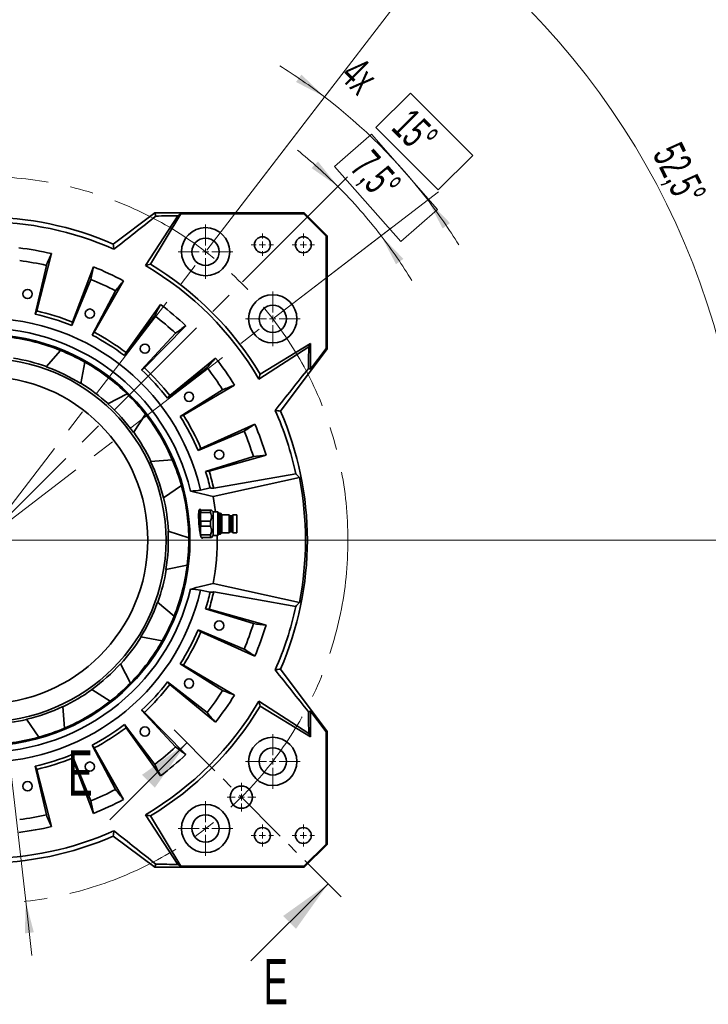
# Model space of a CAD drawing. Header units: millimetres. Extents: x 0 to 6126, y 0 to 4200.
# Tile 6 of 14: x 1316 to 2073, y 2508 to 3591. Entities that reach past the tile are written whole.
import ezdxf

# ---------------------------------------------------------------- set-up
doc = ezdxf.new("R2010")
doc.units = ezdxf.units.MM
doc.header["$LTSCALE"] = 10
doc.header["$PDSIZE"] = -1
doc.linetypes.add('CENTER', pattern=[10.16, 6.35, -1.27, 1.27, -1.27])
doc.linetypes.add('CENTERX2', pattern=[20.32, 12.7, -2.54, 2.54, -2.54])
doc.styles.add('SLDTEXTSTYLE0', font='TXT', dxfattribs={"width": 0.605})
doc.dimstyles.new('SLDDIMSTYLE1', dxfattribs={"dimtxt": 35, "dimasz": 35, "dimexe": 0, "dimexo": 0.0625, "dimgap": -8.75, "dimtad": 0, "dimtih": 1, "dimtoh": 1, "dimdec": 1, "dimrnd": 1e-09, "dimzin": 12, "dimdsep": 46, "dimtxsty": 'SLDTEXTSTYLE0', "dimsah": 1, "dimcen": 0, "dimadec": 0, "dimazin": 3, "dimtfac": 1, "dimtmove": 0, "dimatfit": 3, "dimfxl": 1, "dimfrac": 2, "dimtolj": 1, "dimarcsym": 0})
doc.dimstyles.new('SLDDIMSTYLE2', dxfattribs={"dimtxt": 35, "dimasz": 35, "dimexe": 0, "dimexo": 0.0625, "dimgap": -8.75, "dimtad": 1, "dimdec": 4, "dimlfac": 10, "dimzin": 12, "dimdsep": 46, "dimtxsty": 'SLDTEXTSTYLE0', "dimsah": 1, "dimcen": 0.09, "dimadec": 1, "dimazin": 3, "dimtfac": 1, "dimtofl": 0, "dimtmove": 0, "dimatfit": 3, "dimfxl": 1, "dimfrac": 2, "dimtolj": 1, "dimarcsym": 0})
doc.dimstyles.new('SLDDIMSTYLE3', dxfattribs={"dimtxt": 35, "dimasz": 35, "dimexe": 0, "dimexo": 0.0625, "dimgap": 8.75, "dimtad": 1, "dimdec": 4, "dimlfac": 10, "dimzin": 12, "dimdsep": 46, "dimtxsty": 'SLDTEXTSTYLE0', "dimsah": 1, "dimcen": 0.09, "dimadec": 1, "dimazin": 3, "dimtfac": 1, "dimtofl": 0, "dimtmove": 0, "dimatfit": 3, "dimfxl": 1, "dimfrac": 2, "dimtolj": 1, "dimtzin": 12, "dimarcsym": 0})

# ---------------------------------------------------------------- blocks, each defined once
blk = doc.blocks.new('_D')
at = {"color": 7, "linetype": 'Continuous', "lineweight": 0}
for p, q in [((1046.6, 3518.8), (1046.6, 3574.2)), ((1046.6, 3574.2), (1201.9, 3574.2)), ((1201.9, 3574.2), (1201.9, 3518.8)), ((1201.9, 3518.8), (1046.6, 3518.8)), ((1220.9, 3508), (1042.6, 3508)), ((1231.5, 3415.8), (1220.9, 3508)), ((1323, 2621.1), (1231.5, 3415.8)), ((1323, 2621.1), (1329.8, 2561.5))]:
    blk.add_line(p, q, dxfattribs=at)
at = {"color": 7, "linetype": 'Continuous', "lineweight": 18}
for points in [[(1231.5, 3415.8), (1232.5, 3451.2), (1222.5, 3450)], [(1323, 2621.1), (1322, 2585.7), (1331.9, 2586.9)]]:
    blk.add_solid(points, dxfattribs=at)
at = {"color": 7, "linetype": 'Continuous', "lineweight": 18, "char_height": 35, "attachment_point": 1, "style": 'SLDTEXTSTYLE0'}
for s, insert in [('%%c', (1058.6, 3563.9)), ('800', (1109.7, 3564))]:
    blk.add_mtext(s, dxfattribs=dict(at, insert=insert))
blk = doc.blocks.new('_D_1')
at = {"color": 7, "linetype": 'Continuous', "lineweight": 0}
for p, q in [((1143.4, 3910.1), (1239.4, 3922.7)), ((1239.4, 3922.7), (1246.4, 3869.5)), ((1150.4, 3856.8), (1143.4, 3910.1)), ((1246.4, 3869.5), (1150.4, 3856.8)), ((1522, 3337.4), (1795.9, 3694.4)), ((925, 3288.7), (601.3, 3537.1)), ((958.3, 3263.2), (937.1, 3279.4))]:
    blk.add_line(p, q, dxfattribs=at)
at = {"color": 7, "linetype": 'Continuous', "lineweight": 18}
blk.add_arc((1277.2, 3018.5), 837, 52.5, 142.5, dxfattribs=at)
for points in [[(1786.8, 3682.5), (1761.5, 3707.2), (1755.6, 3699.2)], [(613.2, 3528), (639, 3552.2), (631.2, 3558.4)]]:
    blk.add_solid(points, dxfattribs=at)
at = {"color": 7, "linetype": 'Continuous', "lineweight": 18, "char_height": 35, "attachment_point": 1, "rotation": 7.5, "style": 'SLDTEXTSTYLE0'}
for s, insert in [('90°', (1156.5, 3903.1)), ('4x', (1076.9, 3892.7))]:
    blk.add_mtext(s, dxfattribs=dict(at, insert=insert))
blk = doc.blocks.new('_D_2')
at = {"color": 7, "linetype": 'Continuous', "lineweight": 0}
for p, q in [((1522, 3337.4), (1795.7, 3694.1)), ((1631.7, 3018.5), (2128.9, 3018.5))]:
    blk.add_line(p, q, dxfattribs=at)
at = {"color": 7, "linetype": 'Continuous', "lineweight": 18}
blk.add_arc((1277.2, 3018.5), 836.6, 0, 52.5, dxfattribs=at)
for points in [[(1786.5, 3682.2), (1810.7, 3656.4), (1817, 3664.2)], [(2113.9, 3018.5), (2118.1, 3053.5), (2108.1, 3053.3)]]:
    blk.add_solid(points, dxfattribs=at)
at = {"color": 7, "linetype": 'Continuous', "lineweight": 18, "insert": (2043.1, 3459), "char_height": 35, "attachment_point": 1, "rotation": 296.25, "style": 'SLDTEXTSTYLE0'}
blk.add_mtext('52,5°', dxfattribs=at)
blk = doc.blocks.new('_D_3')
at = {"color": 7, "linetype": 'Continuous', "lineweight": 0}
for p, q in [((1522, 3337.4), (1660.6, 3518.1)), ((1708, 3472.3), (1746, 3510.3)), ((1746, 3510.3), (1814.4, 3441.8)), ((1776.5, 3403.9), (1708, 3472.3)), ((1814.4, 3441.8), (1776.5, 3403.9)), ((1596.2, 3263.2), (1776.9, 3401.8))]:
    blk.add_line(p, q, dxfattribs=at)
at = {"color": 7, "linetype": 'Continuous', "lineweight": 18}
for start, end in [(52.5, 58.0874), (37.5, 52.5), (31.9126, 37.5)]:
    blk.add_arc((1277.2, 3018.5), 614.8, start, end, dxfattribs=at)
for points in [[(1651.5, 3506.2), (1626.1, 3530.7), (1620.2, 3522.6)], [(1765, 3392.7), (1781.4, 3361.4), (1789.5, 3367.3)]]:
    blk.add_solid(points, dxfattribs=at)
at = {"color": 7, "linetype": 'Continuous', "lineweight": 18, "char_height": 35, "attachment_point": 1, "rotation": 315, "style": 'SLDTEXTSTYLE0'}
for s, insert in [('4x', (1691.7, 3552.4)), ('15°', (1748.4, 3495.7))]:
    blk.add_mtext(s, dxfattribs=dict(at, insert=insert))
blk = doc.blocks.new('_D_4')
at = {"color": 7, "linetype": 'Continuous', "lineweight": 0}
for p, q in [((1662.6, 3429.7), (1703, 3465.1)), ((1703, 3465.1), (1775.7, 3382.3)), ((1735.3, 3346.9), (1662.6, 3429.7)), ((1561.5, 3302.7), (1676.9, 3418.1)), ((1775.7, 3382.3), (1735.3, 3346.9)), ((1596.2, 3263.2), (1725.6, 3362.5))]:
    blk.add_line(p, q, dxfattribs=at)
at = {"color": 7, "linetype": 'Continuous', "lineweight": 18}
for start, end in [(45, 51.2424), (37.5, 45), (31.2576, 37.5)]:
    blk.add_arc((1277.2, 3018.5), 550.2, start, end, dxfattribs=at)
for points in [[(1666.3, 3407.5), (1644.2, 3435.1), (1637.3, 3427.8)], [(1713.7, 3353.4), (1730.1, 3322), (1738.2, 3327.9)]]:
    blk.add_solid(points, dxfattribs=at)
at = {"color": 7, "linetype": 'Continuous', "lineweight": 18, "insert": (1704.5, 3450.4), "char_height": 35, "attachment_point": 1, "rotation": 311.25, "style": 'SLDTEXTSTYLE0'}
blk.add_mtext('7,5°', dxfattribs=at)
blk = doc.blocks.new('SW_CENTERMARKSYMBOL_0')
at = {"color": 0, "linetype": 'Continuous', "lineweight": 18}
for p, q in [((0, 7), (0, 354.9)), ((-7, 0), (-391.6, 0)), ((0, 0), (-3.5, 0)), ((0, 0), (0, 3.5)), ((0, 0), (0, -3.5)), ((0, 0), (3.5, 0)), ((7, 0), (352.5, 0)), ((0, -7), (0, -351))]:
    blk.add_line(p, q, dxfattribs=at)
blk = doc.blocks.new('SW_CENTERMARKSYMBOL_1')
at = {"color": 0, "linetype": 'Continuous', "lineweight": 18}
for p, q in [((0, 7), (0, 30)), ((-7, 0), (-30, 0)), ((0, 0), (-3.5, 0)), ((0, 0), (0, 3.5)), ((0, 0), (0, -3.5)), ((0, 0), (3.5, 0)), ((7, 0), (30, 0)), ((0, -7), (0, -30))]:
    blk.add_line(p, q, dxfattribs=at)
blk = doc.blocks.new('SW_CENTERMARKSYMBOL_2')
at = {"color": 0, "linetype": 'Continuous', "lineweight": 18}
for p, q in [((0, 7), (0, 12.25)), ((-7, 0), (-12.25, 0)), ((0, 0), (-3.5, 0)), ((0, 0), (0, 3.5)), ((0, 0), (0, -3.5)), ((0, 0), (3.5, 0)), ((7, 0), (12.25, 0)), ((0, -7), (0, -12.25))]:
    blk.add_line(p, q, dxfattribs=at)
blk = doc.blocks.new('SW_CENTERMARKSYMBOL_3')
at = {"color": 0, "linetype": 'Continuous', "lineweight": 18}
for p, q in [((0, 7), (0, 12.25)), ((-7, 0), (-12.25, 0)), ((0, 0), (-3.5, 0)), ((0, 0), (0, 3.5)), ((0, 0), (0, -3.5)), ((0, 0), (3.5, 0)), ((7, 0), (12.25, 0)), ((0, -7), (0, -12.25))]:
    blk.add_line(p, q, dxfattribs=at)
blk = doc.blocks.new('SW_CENTERMARKSYMBOL_4')
at = {"color": 0, "linetype": 'Continuous', "lineweight": 18}
for p, q in [((0, 7), (0, 30)), ((-7, 0), (-30, 0)), ((0, 0), (-3.5, 0)), ((0, 0), (0, 3.5)), ((0, 0), (0, -3.5)), ((0, 0), (3.5, 0)), ((7, 0), (30, 0)), ((0, -7), (0, -30))]:
    blk.add_line(p, q, dxfattribs=at)
blk = doc.blocks.new('SW_CENTERMARKSYMBOL_5')
at = {"color": 0, "linetype": 'Continuous', "lineweight": 18}
for p, q in [((0, 7), (0, 30)), ((-7, 0), (-30, 0)), ((0, 0), (-3.5, 0)), ((0, 0), (0, 3.5)), ((0, 0), (0, -3.5)), ((0, 0), (3.5, 0)), ((7, 0), (30, 0)), ((0, -7), (0, -30))]:
    blk.add_line(p, q, dxfattribs=at)
blk = doc.blocks.new('SW_CENTERMARKSYMBOL_6')
at = {"color": 0, "linetype": 'Continuous', "lineweight": 18}
for p, q in [((0, 7), (0, 30)), ((-7, 0), (-30, 0)), ((0, 0), (-3.5, 0)), ((0, 0), (0, 3.5)), ((0, 0), (0, -3.5)), ((0, 0), (3.5, 0)), ((7, 0), (30, 0)), ((0, -7), (0, -30))]:
    blk.add_line(p, q, dxfattribs=at)
blk = doc.blocks.new('SW_CENTERMARKSYMBOL_7')
at = {"color": 0, "linetype": 'Continuous', "lineweight": 18}
for p, q in [((0, 7), (0, 12.25)), ((-7, 0), (-12.25, 0)), ((0, 0), (-3.5, 0)), ((0, 0), (0, 3.5)), ((0, 0), (0, -3.5)), ((0, 0), (3.5, 0)), ((7, 0), (12.25, 0)), ((0, -7), (0, -12.25))]:
    blk.add_line(p, q, dxfattribs=at)
blk = doc.blocks.new('SW_CENTERMARKSYMBOL_8')
at = {"color": 0, "linetype": 'Continuous', "lineweight": 18}
for p, q in [((0, 7), (0, 12.25)), ((-7, 0), (-12.25, 0)), ((0, 0), (-3.5, 0)), ((0, 0), (0, 3.5)), ((0, 0), (0, -3.5)), ((0, 0), (3.5, 0)), ((7, 0), (12.25, 0)), ((0, -7), (0, -12.25))]:
    blk.add_line(p, q, dxfattribs=at)
blk = doc.blocks.new('SW_CENTERMARKSYMBOL_18')
at = {"color": 0, "linetype": 'Continuous', "lineweight": 18}
for p, q in [((0, 7), (0, 15.75)), ((-7, 0), (-15.75, 0)), ((0, 0), (-3.5, 0)), ((0, 0), (0, 3.5)), ((0, 0), (0, -3.5)), ((0, 0), (3.5, 0)), ((7, 0), (15.75, 0)), ((0, -7), (0, -15.75))]:
    blk.add_line(p, q, dxfattribs=at)

msp = doc.modelspace()

# ---------------------------------------------------------------- linework, layer by layer
at = {"color": 7, "linetype": 'Continuous', "lineweight": 35}
for p, q in [((1419.24567, 3344.217883), (1464.98114, 3378.450115)), ((1490.043459, 3375.38768), (1454.532538, 3320.61589)), ((1493.620028, 3377.40196), (1460.027783, 3321.988369)), ((1466.121627, 3375.023106), (1464.98114, 3378.450115)), ((1464.98114, 3378.450115), (1629.245722, 3378.450115)), ((1490.043459, 3375.38768), (1493.620028, 3377.40196)), ((1493.620028, 3377.40196), (1628.811561, 3377.40196)), ((1628.811561, 3377.40196), (1629.245722, 3378.450115)), ((1653.197566, 3353.015955), (1628.811561, 3377.40196)), ((1629.245722, 3378.450115), (1654.245722, 3353.450115)), ((1654.245722, 3353.450115), (1653.197566, 3353.015955)), ((1653.197566, 3353.015955), (1653.197566, 3229.246953)), ((1654.245722, 3228.898133), (1654.245722, 3353.450115)), ((1335.071244, 3270.668196), (1351.349006, 3333.685035)), ((1345.661926, 3320.806235), (1333.523568, 3267.162407)), ((1397.355187, 3319.179342), (1374.544174, 3258.222429)), ((1373.801119, 3254.462944), (1394.626793, 3305.367672)), ((1398.37973, 3247.107727), (1430.412798, 3303.764325)), ((1421.586223, 3292.796283), (1395.977424, 3244.121963)), ((1471.097008, 3277.845625), (1433.286451, 3224.869693)), ((1335.071244, 3270.668196), (1333.523568, 3267.162407)), ((1431.595689, 3221.430626), (1464.886858, 3265.210736)), ((1374.544174, 3258.222429), (1373.801119, 3254.462944)), ((1453.433133, 3207.964619), (1499.038508, 3254.399922)), ((1398.37973, 3247.107727), (1395.977424, 3244.121963)), ((1487.673953, 3246.090093), (1450.339912, 3205.702355)), ((1579.411496, 3195.736932), (1634.183287, 3231.247853)), ((1580.783976, 3201.232177), (1636.197566, 3234.824421)), ((1654.245722, 3228.898133), (1603.013489, 3160.450063)), ((1634.183287, 3231.247853), (1636.197566, 3234.824421)), ((1636.197566, 3234.824421), (1636.197566, 3206.534353)), ((1653.197566, 3229.246953), (1636.197566, 3206.534353)), ((1654.245722, 3228.898133), (1653.197566, 3229.246953)), ((1345.466036, 3209.112746), (1361.066996, 3227.253837)), ((1433.286451, 3224.869693), (1431.595689, 3221.430626)), ((1531.628183, 3218.834533), (1481.39481, 3177.449803)), ((1388.100477, 3214.246497), (1383.660196, 3190.735372)), ((1453.433133, 3207.964619), (1450.339912, 3205.702355)), ((1478.871563, 3174.565522), (1522.359489, 3208.237472)), ((1633.818713, 3207.326021), (1636.197566, 3206.534353)), ((1496.479656, 3155.906411), (1552.549406, 3188.95593)), ((1413.236504, 3168.492633), (1434.592206, 3179.282587)), ((1481.39481, 3177.449803), (1478.871563, 3174.565522)), ((1539.421346, 3183.870615), (1492.906316, 3154.521817)), ((1454.590193, 3156.920107), (1441.49059, 3136.897882)), ((1496.479656, 3155.906411), (1492.906316, 3154.521817)), ((1574.823615, 3146.167573), (1515.590746, 3119.194348)), ((1512.406969, 3117.061411), (1563.128023, 3138.330513)), ((1515.590746, 3119.194348), (1512.406969, 3117.061411)), ((1573.301904, 3110.378004), (1520.775807, 3094.068217)), ((1524.585748, 3094.480784), (1587.298813, 3111.892249)), ((1460.303608, 3105.029907), (1484.16284, 3106.826051)), ((1524.585748, 3094.480784), (1520.775807, 3094.068217)), ((1529.6491, 3075.461392), (1619.871049, 3091.543587)), ((1494.08082, 3078.512915), (1474.316191, 3065.027793)), ((1528.98623, 3066.261975), (1623.863397, 3087.249364)), ((1525.710088, 3075.812634), (1515.240234, 3073.395478)), ((1514.745722, 3049.950115), (1513.358385, 3049.950115)), ((1514.977772, 3051.450115), (1514.745722, 3051.048192)), ((1514.745722, 3051.048192), (1514.745722, 3025.647212)), ((1515.555123, 3051.450115), (1515.555123, 3048.771941)), ((1526.245722, 3051.450115), (1515.555123, 3051.450115)), ((1515.555123, 3048.771941), (1526.245722, 3048.771941)), ((1526.245722, 3048.771941), (1526.245722, 3051.450115)), ((1529.245722, 3049.450115), (1527.245722, 3051.450115)), ((1534.352031, 3049.450115), (1529.245722, 3049.450115)), ((1529.245722, 3023.450115), (1529.245722, 3049.450115)), ((1535.778564, 3048.023582), (1534.352031, 3049.450115)), ((1534.352031, 3023.450115), (1534.352031, 3049.450115)), ((1537.095722, 3048.023582), (1535.778564, 3048.023582)), ((1535.778564, 3048.023582), (1535.778564, 3024.876649)), ((1538.627051, 3046.298122), (1537.095722, 3048.023582)), ((1537.095722, 3048.023582), (1537.095722, 3024.876649)), ((1546.676006, 3046.298122), (1538.627051, 3046.298122)), ((1538.627051, 3046.298122), (1538.627051, 3026.602109)), ((1547.732373, 3045.241755), (1546.676006, 3046.298122)), ((1546.676006, 3046.298122), (1546.676006, 3026.602109)), ((1549.464578, 3045.241755), (1547.732373, 3045.241755)), ((1547.732373, 3045.241755), (1547.732373, 3027.658476)), ((1550.547938, 3046.325115), (1549.464578, 3045.241755)), ((1549.464578, 3045.241755), (1549.464578, 3027.658476)), ((1555.245722, 3046.325115), (1550.547938, 3046.325115)), ((1550.547938, 3046.325115), (1550.547938, 3026.575115)), ((1555.245722, 3046.325115), (1555.245722, 3026.575115)), ((1526.245722, 3039.12829), (1515.555123, 3039.12829)), ((1515.555123, 3039.12829), (1515.555123, 3033.771941)), ((1515.555123, 3033.771941), (1526.245722, 3033.771941)), ((1526.245722, 3033.771941), (1526.245722, 3039.12829)), ((1479.501808, 3028.386193), (1502.232219, 3020.915081)), ((1526.245722, 3024.12829), (1515.555123, 3024.12829)), ((1515.555123, 3024.12829), (1515.555123, 3022.432497)), ((1526.245722, 3021.450115), (1526.245722, 3024.12829)), ((1527.245722, 3021.450115), (1529.245722, 3023.450115)), ((1529.245722, 3023.450115), (1534.352031, 3023.450115)), ((1534.352031, 3023.450115), (1535.778564, 3024.876649)), ((1535.778564, 3024.876649), (1537.095722, 3024.876649)), ((1537.095722, 3024.876649), (1538.627051, 3026.602109)), ((1538.627051, 3026.602109), (1546.676006, 3026.602109)), ((1546.676006, 3026.602109), (1547.732373, 3027.658476)), ((1547.732373, 3027.658476), (1549.464578, 3027.658476)), ((1549.464578, 3027.658476), (1550.547938, 3026.575115)), ((1550.547938, 3026.575115), (1555.245722, 3026.575115)), ((1515.94799, 3021.450115), (1526.245722, 3021.450115)), ((1500.56027, 2990.961707), (1477.1396, 2986.066674)), ((1528.98623, 2970.638256), (1623.863397, 2949.650867)), ((1525.710088, 2961.087597), (1515.240234, 2963.504753)), ((1529.6491, 2961.438839), (1619.871049, 2945.356644)), ((1467.908352, 2950.229801), (1486.049443, 2934.628841)), ((1573.301904, 2926.522227), (1520.775807, 2942.832014)), ((1524.585748, 2942.419447), (1520.775807, 2942.832014)), ((1524.585748, 2942.419447), (1587.298813, 2925.007982)), ((1512.406969, 2919.83882), (1563.128023, 2898.569717)), ((1515.590746, 2917.705882), (1512.406969, 2919.83882)), ((1574.823615, 2890.732657), (1515.590746, 2917.705882)), ((1473.042104, 2907.59536), (1449.530978, 2912.035641)), ((1427.288239, 2882.459333), (1438.078193, 2861.103631)), ((1539.421346, 2853.029615), (1492.906316, 2882.378414)), ((1496.479656, 2880.993819), (1492.906316, 2882.378414)), ((1496.479656, 2880.993819), (1552.549406, 2847.9443)), ((1654.245722, 2808.002098), (1603.013489, 2876.450167)), ((1478.871563, 2862.334709), (1522.359489, 2828.662759)), ((1481.39481, 2859.450427), (1478.871563, 2862.334709)), ((1415.715713, 2841.105644), (1395.693488, 2854.205247)), ((1531.628183, 2818.065698), (1481.39481, 2859.450427)), ((1579.411496, 2841.163299), (1634.183287, 2805.652378)), ((1363.825513, 2835.392229), (1365.621658, 2811.532997)), ((1487.673953, 2790.810137), (1450.339912, 2831.197875)), ((1453.433133, 2828.935612), (1450.339912, 2831.197875)), ((1453.433133, 2828.935612), (1499.038508, 2782.500308)), ((1580.783976, 2835.668054), (1636.197566, 2802.075809)), ((1633.818713, 2829.57421), (1636.197566, 2830.365878)), ((1653.197566, 2807.653278), (1636.197566, 2830.365878)), ((1636.197566, 2802.075809), (1636.197566, 2830.365878)), ((1337.308522, 2801.615017), (1323.823399, 2821.379646)), ((1431.595689, 2815.469605), (1464.886858, 2771.689495)), ((1433.286451, 2812.030538), (1431.595689, 2815.469605)), ((1471.097008, 2759.054606), (1433.286451, 2812.030538)), ((1654.245722, 2808.002098), (1653.197566, 2807.653278)), ((1653.197566, 2683.884276), (1653.197566, 2807.653278)), ((1654.245722, 2808.002098), (1654.245722, 2683.450115)), ((1634.183287, 2805.652378), (1636.197566, 2802.075809)), ((1421.586223, 2744.103948), (1395.977424, 2792.778268)), ((1398.37973, 2789.792504), (1395.977424, 2792.778268)), ((1398.37973, 2789.792504), (1430.412798, 2733.135906)), ((1373.801119, 2782.437287), (1394.626793, 2731.532559)), ((1374.544174, 2778.677802), (1373.801119, 2782.437287)), ((1397.355187, 2717.720889), (1374.544174, 2778.677802)), ((1345.661926, 2716.093996), (1333.523568, 2769.737824)), ((1335.071244, 2766.232035), (1333.523568, 2769.737824)), ((1335.071244, 2766.232035), (1351.349006, 2703.215195)), ((1490.043459, 2661.51255), (1454.532538, 2716.284341)), ((1493.620028, 2659.498271), (1460.027783, 2714.911861)), ((1419.24567, 2692.682348), (1464.98114, 2658.450115)), ((1628.811561, 2659.498271), (1653.197566, 2683.884276)), ((1654.245722, 2683.450115), (1629.245722, 2658.450115)), ((1653.197566, 2683.884276), (1654.245722, 2683.450115)), ((1466.121627, 2661.877124), (1464.98114, 2658.450115)), ((1464.98114, 2658.450115), (1629.245722, 2658.450115)), ((1490.043459, 2661.51255), (1493.620028, 2659.498271)), ((1493.620028, 2659.498271), (1628.811561, 2659.498271)), ((1629.245722, 2658.450115), (1628.811561, 2659.498271))]:
    msp.add_line(p, q, dxfattribs=at)
at = {"color": 7, "linetype": 'CENTERX2', "lineweight": 18}
for q in [(1520.750293, 3335.791452), (1560.088434, 3301.292828), (1594.587058, 3261.954687)]:
    msp.add_line((1277.245722, 3018.450115), q, dxfattribs=at)
at = {"color": 7, "linetype": 'CENTER', "lineweight": 18}
msp.add_line((1486.101451, 2809.594386), (1669.628294, 2626.067543), dxfattribs=at)
at = {"color": 7, "linetype": 'Continuous', "lineweight": 18}
for p, q in [((1415.390773, 2710.599437), (1500.243586, 2795.45225)), ((1570.633345, 2555.356865), (1655.486158, 2640.209679))]:
    msp.add_line(p, q, dxfattribs=at)
at = {"color": 7, "linetype": 'Continuous', "lineweight": 35, "flags": 128}
msp.add_lwpolyline([(1531.604243, 3049.450115), (1530.603224, 3056.780691), (1528.98623, 3066.261975)], dxfattribs=at)
at = {"color": 7, "linetype": 'CENTERX2', "lineweight": 18}
msp.add_circle((1277.245722, 3018.450115), 400, dxfattribs=at)
at = {"color": 7, "linetype": 'Continuous', "lineweight": 35}
for centre, radius in [((1520.750293, 3335.791452), 26.5), ((1520.750293, 3335.791452), 15), ((1583.245722, 3343.450115), 8.75), ((1628.245722, 3343.450115), 8.75), ((1324.99897, 3289.272247), 5.1), ((1594.587058, 3261.954687), 26.5), ((1393.465744, 3267.684757), 5.1), ((1594.587058, 3261.954687), 15), ((1277.245722, 3018.450115), 226.302016), ((1454.012314, 3229.112337), 5.1), ((1277.245722, 3018.450115), 200), ((1277.245722, 3018.450115), 180), ((1502.512534, 3176.183635), 5.1), ((1535.661192, 3112.505655), 5.1), ((1535.661192, 2924.394576), 5.1), ((1502.512534, 2860.716595), 5.1), ((1454.012314, 2807.787894), 5.1), ((1594.587058, 2774.945544), 26.5), ((1594.587058, 2774.945544), 15), ((1393.465744, 2769.215474), 5.1), ((1324.99897, 2747.627983), 5.1), ((1560.088434, 2735.607403), 12.25), ((1520.750293, 2701.108779), 26.5), ((1520.750293, 2701.108779), 15), ((1583.245722, 2693.450115), 8.75), ((1628.245722, 2693.450115), 8.75)]:
    msp.add_circle(centre, radius, dxfattribs=at)
for radius, start, end in [(355.371107, 66.447941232, 113.552058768), (350.335226, 65.970049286, 114.029950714), (323.827657, 76.771473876, 83.228526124), (310, 77.25, 82.75), (323.827657, 61.771473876, 68.228526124), (350.335226, 30.401016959, 59.598983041), (354.322951, 31.055149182, 58.944850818), (310, 62.25, 67.75), (323.827657, 46.771473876, 53.228526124), (244.254746, 13, 172.440243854), (255, 67.75, 77.25), (258.761959, 67.912922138, 77.087077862), (310, 47.25, 52.75), (233.221629, 13.338672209, 172.604744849), (225, 68.127710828, 82.98260337), (255, 52.75, 62.25), (258.761959, 52.912922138, 62.087077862), (202.81746, 70.278029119, 80.832285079), (225, 60.48260337, 68.127710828), (323.827657, 31.771473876, 38.228526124), (202.5, 58.297850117, 70.31246408), (225, 45.627710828, 60.48260337), (258.761959, 37.912922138, 47.087077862), (310, 32.25, 37.75), (255, 37.75, 47.25), (202.81746, 47.778029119, 58.332285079), (225, 37.98260337, 45.627710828), (202.5, 35.797850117, 47.81246408), (225, 23.127710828, 37.98260337), (255, 22.75, 32.25), (258.761959, 22.912922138, 32.087077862), (350.335226, 12.042586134, 24.029950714), (355.371107, 336.447941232, 23.552058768), (323.827657, 16.771473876, 23.228526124), (202.81746, 25.278029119, 35.832285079), (310, 17.25, 22.75), (202.5, 13.297850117, 25.31246408), (225, 15.48260337, 23.127710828), (255, 13, 17.25), (258.761959, 12.728019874, 17.087077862), (225, 0.627710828, 15.48260337), (353.379611, 348.773422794, 11.226577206), (202.81746, 2.778029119, 13.332285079), (202.5, 350.797850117, 2.81246408), (256.240624, 349.246170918, 1.118078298), (225, 352.98260337, 0.627710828), (225, 338.127710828, 352.98260337), (244.254746, 187.559756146, 347), (233.221629, 187.395255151, 346.661327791), (202.81746, 340.278029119, 350.832285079), (255, 342.75, 347), (258.761959, 342.912922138, 347.271980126), (202.5, 328.297850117, 340.31246408), (350.335226, 335.970049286, 347.957413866), (225, 330.48260337, 338.127710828), (310, 337.25, 342.75), (255, 327.75, 337.25), (258.761959, 327.912922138, 337.087077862), (323.827657, 336.771473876, 343.228526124), (202.81746, 317.778029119, 328.332285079), (225, 315.627710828, 330.48260337), (202.5, 305.797850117, 317.81246408), (225, 307.98260337, 315.627710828), (255, 312.75, 322.25), (202.81746, 295.278029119, 305.832285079), (258.761959, 312.912922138, 322.087077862), (310, 322.25, 327.75), (225, 293.127710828, 307.98260337), (350.335226, 300.401016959, 329.598983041), (323.827657, 321.771473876, 328.228526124), (202.5, 283.297850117, 295.31246408), (354.322951, 301.055149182, 328.944850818), (202.81746, 272.778029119, 283.332285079), (225, 285.48260337, 293.127710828), (255, 297.75, 307.25), (258.761959, 297.912922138, 307.087077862), (225, 270.627710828, 285.48260337), (310, 307.25, 312.75), (255, 282.75, 292.25), (258.761959, 282.912922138, 292.087077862), (323.827657, 306.771473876, 313.228526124), (310, 292.25, 297.75), (323.827657, 291.771473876, 298.228526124), (310, 277.25, 282.75), (350.335226, 245.970049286, 294.029950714), (323.827657, 276.771473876, 283.228526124), (355.371107, 246.447941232, 293.552058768)]:
    msp.add_arc((1277.245722, 3018.450115), radius, start, end, dxfattribs=at)
for centre, major_axis, start_param, end_param in [((1350.136623, 2702.724935), (-121.682842, 527.066296), 5.329653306, 5.3412225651), ((1350.136623, 3334.175296), (121.682842, 527.066296), 4.0835553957, 4.0951246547)]:
    msp.add_ellipse(centre, major_axis=major_axis, ratio=0.8007313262, start_param=start_param, end_param=end_param, dxfattribs=at)
for points in [[(1466.121627, 3375.023106), (1450.769192, 3362.854038), (1435.372842, 3350.658935), (1419.907177, 3338.422739)], [(1466.121627, 3375.023106), (1474.123808, 3375.139556), (1482.096723, 3375.261266), (1490.043459, 3375.38768)], [(1419.907177, 3338.422739), (1419.690453, 3340.357272), (1419.469914, 3342.28896), (1419.24567, 3344.217883)], [(1351.349006, 3333.685035), (1349.454009, 3329.395393), (1347.558347, 3325.102606), (1345.661926, 3320.806235)], [(1394.626793, 3305.367672), (1395.537634, 3309.974795), (1396.44704, 3314.578547), (1397.355187, 3319.179342)], [(1460.027783, 3321.988369), (1458.19995, 3321.537377), (1456.368247, 3321.079958), (1454.532538, 3320.61589)], [(1430.412798, 3303.764325), (1427.472131, 3300.11131), (1424.530007, 3296.455429), (1421.586223, 3292.796283)], [(1464.886858, 3265.210736), (1466.959074, 3269.425133), (1469.029031, 3273.636645), (1471.097008, 3277.845625)], [(1499.038508, 3254.399922), (1495.252572, 3251.632481), (1491.464487, 3248.86265), (1487.673953, 3246.090093)], [(1634.183287, 3231.247853), (1634.056872, 3223.301117), (1633.935162, 3215.328202), (1633.818713, 3207.326021)], [(1522.359489, 3208.237472), (1525.451862, 3211.771938), (1528.541307, 3215.304201), (1531.628183, 3218.834533)], [(1633.818713, 3207.326021), (1621.651842, 3191.976358), (1609.457108, 3176.580481), (1597.218345, 3161.111571)], [(1579.411496, 3195.736932), (1579.875565, 3197.572642), (1580.332984, 3199.404346), (1580.783976, 3201.232177)], [(1552.549406, 3188.95593), (1548.176206, 3187.26266), (1543.800311, 3185.567637), (1539.421346, 3183.870615)], [(1603.013489, 3160.450063), (1601.084566, 3160.674308), (1599.152878, 3160.894847), (1597.218345, 3161.111571)], [(1563.128023, 3138.330513), (1567.029813, 3140.944181), (1570.928205, 3143.556478), (1574.823615, 3146.167573)], [(1587.298813, 3111.892249), (1582.636375, 3111.388543), (1577.970881, 3110.883841), (1573.301904, 3110.378004)], [(1515.240234, 3073.395478), (1511.552974, 3073.015868), (1507.864876, 3072.636011), (1504.175819, 3072.25587)], [(1504.175819, 3072.25587), (1512.527822, 3070.278121), (1520.790715, 3068.278364), (1528.98623, 3066.261975)], [(1529.6491, 3075.461392), (1528.336963, 3075.578694), (1527.023971, 3075.695778), (1525.710088, 3075.812634)], [(1504.175819, 2964.644361), (1512.52786, 2966.622119), (1520.790759, 2968.621878), (1528.98623, 2970.638256)], [(1504.175819, 2964.644361), (1507.864876, 2964.264219), (1511.552974, 2963.884362), (1515.240234, 2963.504753)], [(1525.710088, 2961.087597), (1527.023972, 2961.204453), (1528.336963, 2961.321537), (1529.6491, 2961.438839)], [(1587.298813, 2925.007982), (1582.636376, 2925.511688), (1577.970882, 2926.01639), (1573.301904, 2926.522227)], [(1563.128023, 2898.569717), (1567.029813, 2895.95605), (1570.928205, 2893.343753), (1574.823615, 2890.732657)], [(1603.013489, 2876.450167), (1601.084566, 2876.225923), (1599.152878, 2876.005384), (1597.218345, 2875.78866)], [(1633.818713, 2829.57421), (1621.649644, 2844.926645), (1609.454541, 2860.322995), (1597.218345, 2875.78866)], [(1552.549406, 2847.9443), (1548.176206, 2849.63757), (1543.800312, 2851.332594), (1539.421346, 2853.029615)], [(1579.411496, 2841.163299), (1579.875564, 2839.32759), (1580.332983, 2837.495887), (1580.783976, 2835.668054)], [(1522.359489, 2828.662759), (1525.451862, 2825.128293), (1528.541307, 2821.596029), (1531.628183, 2818.065698)], [(1634.183287, 2805.652378), (1634.056872, 2813.599114), (1633.935162, 2821.572029), (1633.818713, 2829.57421)], [(1499.038508, 2782.500308), (1495.252572, 2785.267749), (1491.464487, 2788.037581), (1487.673953, 2790.810137)], [(1464.886858, 2771.689495), (1466.959074, 2767.475098), (1469.029031, 2763.263586), (1471.097008, 2759.054606)], [(1430.412798, 2733.135906), (1427.472132, 2736.78892), (1424.530008, 2740.444801), (1421.586223, 2744.103948)], [(1394.626793, 2731.532559), (1395.537634, 2726.925436), (1396.44704, 2722.321683), (1397.355187, 2717.720889)], [(1351.349006, 2703.215195), (1349.454009, 2707.504837), (1347.558347, 2711.797624), (1345.661926, 2716.093996)], [(1460.027783, 2714.911861), (1458.199952, 2715.362853), (1456.368248, 2715.820272), (1454.532538, 2716.284341)], [(1419.907177, 2698.477492), (1419.690453, 2696.542959), (1419.469914, 2694.611271), (1419.24567, 2692.682348)], [(1419.907177, 2698.477492), (1435.376087, 2686.238729), (1450.771965, 2674.043995), (1466.121627, 2661.877124)], [(1466.121627, 2661.877124), (1474.123808, 2661.760675), (1482.096723, 2661.638965), (1490.043459, 2661.51255)]]:
    msp.add_open_spline(points, degree=3, dxfattribs=at)
for points, knots in [([(1515.657305, 3051.450115), (1515.445803, 3051.792361), (1515.241439, 3052.047332), (1514.946916, 3052.29911), (1514.850749, 3052.361119), (1514.662715, 3052.439592), (1514.571894, 3052.45551), (1514.310851, 3052.434511), (1514.151111, 3052.329809), (1513.932877, 3052.034398), (1513.863415, 3051.912034), (1513.733213, 3051.621946), (1513.672793, 3051.455262), (1513.504847, 3050.891851), (1513.410557, 3050.432312), (1513.294286, 3049.613325), (1513.259698, 3049.317428), (1513.200105, 3048.694176), (1513.174877, 3048.365572), (1513.111995, 3047.329703), (1513.087042, 3046.572776), (1513.068907, 3044.920535), (1513.075981, 3044.052086), (1513.107409, 3042.688518), (1513.121388, 3042.223777), (1513.156153, 3041.273459), (1513.177069, 3040.785642), (1513.248532, 3039.319084), (1513.307816, 3038.330605), (1513.413022, 3036.831994), (1513.450832, 3036.329791), (1513.532088, 3035.319891), (1513.575055, 3034.818276), (1513.710116, 3033.331769), (1513.808584, 3032.361251), (1513.970104, 3030.9364), (1514.026585, 3030.464251), (1514.142687, 3029.546306), (1514.20234, 3029.099887), (1514.386499, 3027.797344), (1514.516132, 3026.977623), (1514.723586, 3025.82303), (1514.794679, 3025.452387), (1514.938778, 3024.751088), (1515.085444, 3024.086061), (1515.238002, 3023.49248), (1515.39394, 3022.93498), (1515.473892, 3022.673417), (1515.555123, 3022.432497)], [0, 0, 0, 0, 0.0625, 0.0625, 0.09375, 0.09375, 0.125, 0.125, 0.1875, 0.1875, 0.21875, 0.21875, 0.25, 0.25, 0.3125, 0.3125, 0.34375, 0.34375, 0.375, 0.375, 0.4375, 0.4375, 0.5, 0.5, 0.53125, 0.53125, 0.5625, 0.5625, 0.625, 0.625, 0.65625, 0.65625, 0.6875, 0.6875, 0.75, 0.75, 0.78125, 0.78125, 0.8125, 0.8125, 0.875, 0.875, 0.90625, 0.90625, 0.9375, 0.96875, 0.96875, 1, 1, 1, 1]), ([(1515.555123, 3048.771941), (1515.184921, 3047.176175), (1514.978893, 3045.573936), (1514.977219, 3043.158459), (1515.026985, 3042.351316), (1515.223589, 3040.733202), (1515.369775, 3039.927235), (1515.555123, 3039.12829)], [0, 0, 0, 0, 0.5, 0.5, 0.75, 0.75, 1, 1, 1, 1]), ([(1514.979252, 3051.450115), (1514.995479, 3051.450115), (1515.028322, 3051.450115), (1515.256779, 3051.450115), (1515.47217, 3051.450115), (1515.555123, 3051.450115)], [0, 0, 0, 0, 0.3751838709, 0.7593689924, 1, 1, 1, 1]), ([(1526.245722, 3051.450115), (1526.377828, 3051.450115), (1526.642612, 3051.450115), (1526.94198, 3051.450115), (1527.147921, 3051.450115), (1527.244397, 3051.450115), (1527.237126, 3051.450115), (1527.234985, 3051.450115)], [0, 0, 0, 0, 0.2231615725, 0.4472877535, 0.6750166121, 0.9042689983, 1, 1, 1, 1]), ([(1526.245722, 3039.12829), (1526.873027, 3040.689456), (1527.244848, 3042.288977), (1527.245938, 3044.357988), (1527.223097, 3044.771648), (1527.134137, 3045.588851), (1527.068048, 3045.993975), (1526.810425, 3047.199791), (1526.559546, 3047.990932), (1526.245722, 3048.771941)], [0, 0, 0, 0, 0.5, 0.5, 0.625, 0.625, 0.75, 0.75, 1, 1, 1, 1]), ([(1515.555123, 3033.771941), (1515.184921, 3032.176175), (1514.978893, 3030.573936), (1514.977219, 3028.158459), (1515.026985, 3027.351316), (1515.223589, 3025.733202), (1515.369775, 3024.927235), (1515.555123, 3024.12829)], [0, 0, 0, 0, 0.5, 0.5, 0.75, 0.75, 1, 1, 1, 1]), ([(1526.245722, 3024.12829), (1526.873027, 3025.689456), (1527.244848, 3027.288977), (1527.245938, 3029.357988), (1527.223097, 3029.771648), (1527.134137, 3030.588851), (1527.068048, 3030.993975), (1526.810425, 3032.199791), (1526.559546, 3032.990932), (1526.245722, 3033.771941)], [0, 0, 0, 0, 0.5, 0.5, 0.625, 0.625, 0.75, 0.75, 1, 1, 1, 1]), ([(1515.555123, 3022.432497), (1515.619667, 3022.241066), (1515.68463, 3022.063719), (1515.815539, 3021.736433), (1515.881485, 3021.586496), (1515.94799, 3021.450115)], [0, 0, 0, 0, 0.5, 0.5, 1, 1, 1, 1]), ([(1515.94799, 3021.450115), (1516.108207, 3021.121562), (1516.271674, 3020.871164), (1516.606894, 3020.532986), (1516.773718, 3020.4502), (1517.02313, 3020.450073), (1517.106125, 3020.47083), (1517.271797, 3020.554519), (1517.354764, 3020.617762), (1517.601021, 3020.871054), (1517.759466, 3021.121174), (1517.911638, 3021.450115)], [0, 0, 0, 0, 0.25, 0.25, 0.5, 0.5, 0.625, 0.625, 0.75, 0.75, 1, 1, 1, 1]), ([(1527.23442, 3021.450115), (1527.236795, 3021.450115), (1527.244694, 3021.450115), (1527.150932, 3021.450115), (1526.950762, 3021.450115), (1526.651733, 3021.450115), (1526.381281, 3021.450115), (1526.245722, 3021.450115)], [0, 0, 0, 0, 0.0957192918, 0.3183646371, 0.5424960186, 0.7706850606, 1, 1, 1, 1])]:
    msp.add_open_spline(points, degree=3, knots=knots, dxfattribs=at)
at = {"color": 7, "linetype": 'Continuous', "lineweight": 0}
msp.add_point((1560.088434, 2735.607403), dxfattribs=at)
at = {"color": 7, "linetype": 'Continuous', "lineweight": 18}
for points in [[(1500.243586, 2795.45225), (1450.746112, 2760.096911), (1464.888247, 2745.954776)], [(1655.486158, 2640.209679), (1605.988684, 2604.85434), (1620.130819, 2590.712204)]]:
    msp.add_solid(points, dxfattribs=at)

# ---------------------------------------------------------------- block references
for name, p in [('SW_CENTERMARKSYMBOL_0', (1277.245722, 3018.450115)), ('SW_CENTERMARKSYMBOL_1', (1520.750293, 3335.791452)), ('SW_CENTERMARKSYMBOL_2', (1583.245722, 3343.450115)), ('SW_CENTERMARKSYMBOL_3', (1628.245722, 3343.450115)), ('SW_CENTERMARKSYMBOL_4', (1594.587058, 3261.954687)), ('SW_CENTERMARKSYMBOL_5', (1594.587058, 2774.945544)), ('SW_CENTERMARKSYMBOL_6', (1520.750293, 2701.108779)), ('SW_CENTERMARKSYMBOL_7', (1583.245722, 2693.450115)), ('SW_CENTERMARKSYMBOL_8', (1628.245722, 2693.450115))]:
    msp.add_blockref(name, p, dxfattribs=at)
at = {"color": 7, "linetype": 'Continuous', "lineweight": 0}
msp.add_blockref('SW_CENTERMARKSYMBOL_18', (1560.088434, 2735.607403), dxfattribs=at)

# ---------------------------------------------------------------- texts
at = {"color": 7, "linetype": 'Continuous', "char_height": 50, "attachment_point": 1, "style": 'SLDTEXTSTYLE0'}
for insert in [(1369.599494, 2787.247195), (1584.418983, 2557.677072)]:
    msp.add_mtext('E', dxfattribs=dict(at, insert=insert))

# ---------------------------------------------------------------- dimensions: what is measured, and where the dimension line sits
at = {"color": 7, "linetype": 'Continuous', "lineweight": 18}
for base, line1, line2, picture, middle in [((1167.993598, 3848.302382), ((1520.750293, 3335.791452), (1277.245722, 3018.450115)), ((959.904385, 3261.954687), (1277.245722, 3018.450115)), '_D_1', (1167.993598, 3848.302382)), ((1711.957226, 3453.16162), ((1594.587058, 3261.954687), (1277.245722, 3018.450115)), ((1520.750293, 3335.791452), (1277.245722, 3018.450115)), '_D_3', (1711.957226, 3453.16162))]:
    dim = msp.add_angular_dim_2l(base=base, line1=line1, line2=line2, text='4x <>', dimstyle='SLDDIMSTYLE2', dxfattribs=at)
    dim.commit()
    dim.dimension.update_dxf_attribs({"geometry": picture, "text_midpoint": middle, "dimtype": 162})
for base, line1, line2, dimstyle, picture, middle in [((2027.583309, 3388.475664), ((1629.699341, 3018.450115), (885.686702, 3018.450115)), ((1277.245722, 3018.450115), (1520.750293, 3335.791452)), 'SLDDIMSTYLE3', '_D_2', (2027.583309, 3388.475664)), ((1690.878174, 3381.196041), ((1594.587058, 3261.954687), (1277.245722, 3018.450115)), ((1560.088434, 3301.292828), (1277.245722, 3018.450115)), 'SLDDIMSTYLE2', '_D_4', (1690.878174, 3381.196041))]:
    dim = msp.add_angular_dim_2l(base=base, line1=line1, line2=line2, dimstyle=dimstyle, dxfattribs=at)
    dim.commit()
    dim.dimension.update_dxf_attribs({"geometry": picture, "text_midpoint": middle, "dimtype": 162})
dim = msp.add_diameter_dim_2p(p1=(1231.516274, 3415.82754), p2=(1322.975169, 2621.072691), dimstyle='SLDDIMSTYLE1', dxfattribs=at)
dim.commit()
dim.dimension.update_dxf_attribs({"geometry": '_D', "text_midpoint": (1124.245722, 3546.471057), "dimtype": 163})

doc.saveas('drawing.dxf')
